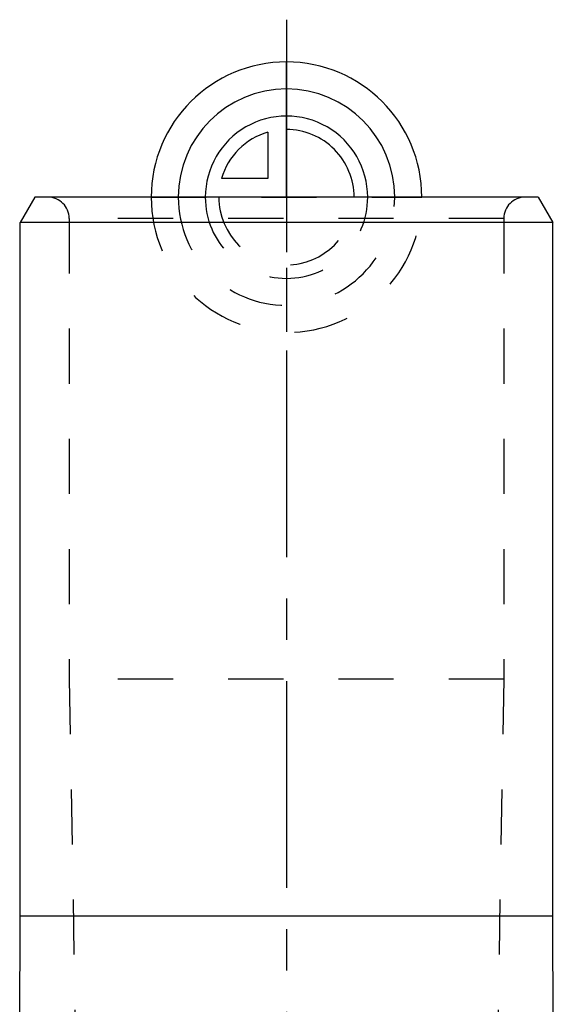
# Model space of a CAD drawing. Header units: millimetres. Extents: x 0 to 1000, y 0 to 1000.
# Tile 5 of 5: x 468 to 532, y 500 to 616. Entities that reach past the tile are written whole.
import ezdxf

# ---------------------------------------------------------------- set-up
doc = ezdxf.new("R2010")
doc.units = ezdxf.units.MM
doc.header["$LTSCALE"] = 65.185185
doc.linetypes.add('CENTER', pattern=[0.6, 0.375, -0.075, 0.075, -0.075])
doc.linetypes.add('HIDDEN', pattern=[0.2, 0.1, -0.1])
for name, color, linetype in [('ACHSEN_S', 7, 'CONTINUOUS'), ('FASEN', 7, 'CONTINUOUS'), ('FLAECHEN', 7, 'CONTINUOUS'), ('KOERPER', 7, 'CONTINUOUS'), ('KONST.EL_MIT_GEO', 7, 'CONTINUOUS'), ('KURVEN', 7, 'CONTINUOUS')]:
    doc.layers.add(name, color=color, linetype=linetype)

msp = doc.modelspace()

# ---------------------------------------------------------------- linework, layer by layer
at = {"layer": 'ACHSEN_S', "color": 40, "linetype": 'CENTER'}
msp.add_line((500, 616.46), (500, 383.54), dxfattribs=at)
at = {"layer": 'FASEN', "color": 7, "linetype": 'Continuous'}
for p, q in [((470.23, 595.46), (468.5, 592.46)), ((529.77, 595.46), (470.23, 595.46)), ((529.77, 595.46), (531.5, 592.46)), ((531.5, 592.46), (468.5, 592.46))]:
    msp.add_line(p, q, dxfattribs=at)
at = {"layer": 'FLAECHEN', "color": 8, "linetype": 'HIDDEN'}
for p, q in [((474.3, 538.46), (475.31, 480.45)), ((525.7, 538.46), (474.3, 538.46)), ((525.7, 538.46), (524.69, 480.45))]:
    msp.add_line(p, q, dxfattribs=at)
at = {"layer": 'KOERPER', "color": 7, "linetype": 'Continuous'}
for p, q in [((468.5, 510.46), (468.5, 592.46)), ((531.5, 510.46), (531.5, 592.46)), ((468.45, 480.45), (468.5, 510.46)), ((468.5, 510.46), (531.5, 510.46)), ((531.55, 480.45), (531.5, 510.46))]:
    msp.add_line(p, q, dxfattribs=at)
at = {"layer": 'KONST.EL_MIT_GEO', "color": 8, "linetype": 'HIDDEN'}
for p, q in [((528.2, 595.46), (471.8, 595.46)), ((474.3, 592.96), (474.3, 538.46)), ((525.7, 592.96), (474.3, 592.96)), ((525.7, 592.96), (525.7, 538.46))]:
    msp.add_line(p, q, dxfattribs=at)
for centre, start, end in [((471.8, 592.96), 0, 90), ((528.2, 592.96), 90, 180)]:
    msp.add_arc(centre, 2.5, start, end, dxfattribs=at)
at = {"layer": 'KURVEN', "color": 40, "linetype": 'Continuous'}
for p, q in [((500, 595.46), (500, 611.46)), ((497.8, 603.15), (497.8, 597.66)), ((497.8, 597.66), (492.31, 597.66))]:
    msp.add_line(p, q, dxfattribs=at)
at = {"layer": 'KURVEN', "color": 8, "linetype": 'HIDDEN'}
for p, q in [((484, 595.46), (516, 595.46)), ((500, 595.46), (500, 579.54))]:
    msp.add_line(p, q, dxfattribs=at)
at = {"layer": 'KURVEN', "color": 40, "linetype": 'Continuous'}
for radius, start, end in [(16, 0, 180), (12.8, 0, 180), (9.6, 359.9999, 180), (8, 359.9999, 90), (8, 105.962, 164.038)]:
    msp.add_arc((500, 595.46), radius, start, end, dxfattribs=at)
at = {"layer": 'KURVEN', "color": 8, "linetype": 'HIDDEN'}
for radius, end in [(16, 360), (12.8, 360), (9.6, 359.9999), (8, 359.9999)]:
    msp.add_arc((500, 595.46), radius, 180, end, dxfattribs=at)

doc.saveas('drawing.dxf')
